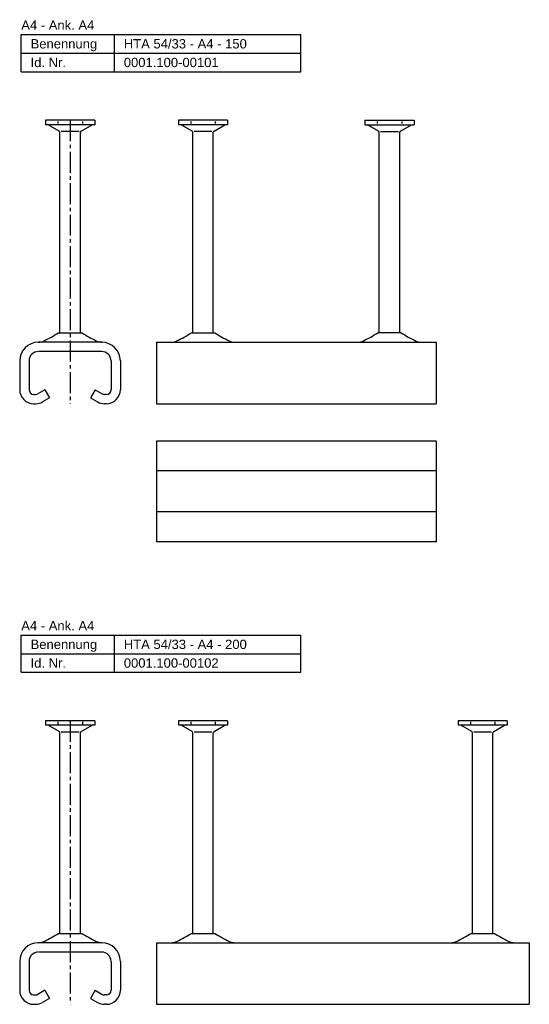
# Model space of a CAD drawing. Header units: millimetres. Extents: x -466 to 5678, y -7065 to 2232.
# Tile 6 of 25: x -466 to -192, y -4737 to -4210. Entities that reach past the tile are written whole.
import ezdxf

# ---------------------------------------------------------------- set-up
doc = ezdxf.new("R2010")
doc.units = ezdxf.units.MM
doc.linetypes.add('MITTE2', pattern=[1.125, 0.75, -0.125, 0.125, -0.125])
doc.layers.add('HALFEN', color=2, linetype='CONTINUOUS')
doc.styles.add('ARIAL50', font='ARIAL.TTF', dxfattribs={"height": 5})

msp = doc.modelspace()

# ---------------------------------------------------------------- linework, layer by layer
at = {"layer": 'HALFEN'}
for p, q in [((-464.75, -4217.47), (-314.75, -4217.47)), ((-464.75, -4237.47), (-464.75, -4217.47)), ((-414.75, -4237.47), (-414.75, -4217.47)), ((-314.75, -4237.47), (-314.75, -4217.47)), ((-464.75, -4227.47), (-314.75, -4227.47)), ((-464.75, -4237.47), (-314.75, -4237.47)), ((-451.66, -4263.47), (-451.66, -4265.87)), ((-425.33, -4263.47), (-451.66, -4263.47)), ((-445.08, -4264.07), (-445.08, -4265.27)), ((-431.91, -4264.07), (-431.91, -4265.27)), ((-425.33, -4263.47), (-425.33, -4265.87)), ((-380.41, -4263.47), (-380.41, -4265.87)), ((-354.08, -4263.47), (-380.41, -4263.47)), ((-373.83, -4264.07), (-373.83, -4265.27)), ((-360.66, -4264.07), (-360.66, -4265.27)), ((-354.08, -4263.47), (-354.08, -4265.87)), ((-280.41, -4263.47), (-254.08, -4263.47)), ((-280.41, -4263.47), (-280.41, -4265.87)), ((-273.83, -4264.07), (-273.83, -4265.27)), ((-260.66, -4264.07), (-260.66, -4265.27)), ((-254.08, -4263.47), (-254.08, -4265.87)), ((-425.33, -4265.87), (-451.66, -4265.87)), ((-444.4, -4269.24), (-450.23, -4265.87)), ((-444, -4377.47), (-444, -4269.94)), ((-433.73, -4269.47), (-443.26, -4269.47)), ((-433, -4377.47), (-433, -4269.94)), ((-432.6, -4269.24), (-426.76, -4265.87)), ((-354.08, -4265.87), (-380.41, -4265.87)), ((-373.15, -4269.24), (-378.98, -4265.87)), ((-372.75, -4377.47), (-372.75, -4269.94)), ((-362.48, -4269.47), (-372.01, -4269.47)), ((-361.75, -4377.47), (-361.75, -4269.94)), ((-361.35, -4269.24), (-355.51, -4265.87)), ((-280.41, -4265.87), (-254.08, -4265.87)), ((-273.15, -4269.24), (-278.98, -4265.87)), ((-272.75, -4377.47), (-272.75, -4269.94)), ((-272.01, -4269.47), (-262.48, -4269.47)), ((-261.75, -4377.47), (-261.75, -4269.94)), ((-261.35, -4269.24), (-255.51, -4265.87)), ((-444.77, -4377.47), (-432.22, -4377.47)), ((-373.52, -4377.47), (-360.97, -4377.47)), ((-260.97, -4377.47), (-273.52, -4377.47)), ((-421.59, -4382.47), (-455.4, -4382.47)), ((-392.25, -4382.47), (-242.25, -4382.47)), ((-392.25, -4382.47), (-392.25, -4415.47)), ((-242.25, -4382.47), (-242.25, -4415.47)), ((-421.59, -4387.47), (-455.4, -4387.47)), ((-465.59, -4392.47), (-465.59, -4407.97)), ((-460.59, -4392.47), (-460.59, -4407.97)), ((-416.59, -4392.47), (-416.59, -4407.97)), ((-411.59, -4392.47), (-411.59, -4407.97)), ((-452.09, -4407.97), (-455.84, -4410.14)), ((-452.09, -4407.97), (-449.59, -4412.3)), ((-425.09, -4407.97), (-427.59, -4412.3)), ((-425.09, -4407.97), (-421.34, -4410.14)), ((-458.09, -4410.47), (-457.09, -4410.47)), ((-449.59, -4412.3), (-453.34, -4414.47)), ((-427.59, -4412.3), (-423.84, -4414.47)), ((-419.09, -4410.47), (-420.09, -4410.47)), ((-458.09, -4415.47), (-457.09, -4415.47)), ((-419.09, -4415.47), (-420.09, -4415.47)), ((-392.25, -4415.47), (-242.25, -4415.47)), ((-242.25, -4435.47), (-392.25, -4435.47)), ((-392.25, -4435.47), (-392.25, -4489.47)), ((-242.25, -4435.47), (-242.25, -4489.47)), ((-242.25, -4451.47), (-392.25, -4451.47)), ((-242.25, -4473.47), (-392.25, -4473.47)), ((-242.25, -4489.47), (-392.25, -4489.47)), ((-464.75, -4539.47), (-314.75, -4539.47)), ((-464.75, -4559.47), (-464.75, -4539.47)), ((-414.75, -4559.47), (-414.75, -4539.47)), ((-314.75, -4559.47), (-314.75, -4539.47)), ((-464.75, -4549.47), (-314.75, -4549.47)), ((-464.75, -4559.47), (-314.75, -4559.47)), ((-451.66, -4585.47), (-451.66, -4587.87)), ((-425.33, -4585.47), (-451.66, -4585.47)), ((-445.08, -4586.07), (-445.08, -4587.27)), ((-431.91, -4586.07), (-431.91, -4587.27)), ((-425.33, -4585.47), (-425.33, -4587.87)), ((-380.41, -4585.47), (-380.41, -4587.87)), ((-354.08, -4585.47), (-380.41, -4585.47)), ((-373.83, -4586.07), (-373.83, -4587.27)), ((-360.66, -4586.07), (-360.66, -4587.27)), ((-354.08, -4585.47), (-354.08, -4587.87)), ((-230.41, -4585.47), (-230.41, -4587.87)), ((-204.08, -4585.47), (-230.41, -4585.47)), ((-223.83, -4586.07), (-223.83, -4587.27)), ((-210.66, -4586.07), (-210.66, -4587.27)), ((-204.08, -4585.47), (-204.08, -4587.87)), ((-425.33, -4587.87), (-451.66, -4587.87)), ((-444.4, -4591.24), (-450.23, -4587.87)), ((-444, -4699.47), (-444, -4591.94)), ((-433.73, -4591.47), (-443.26, -4591.47)), ((-433, -4699.47), (-433, -4591.94)), ((-432.6, -4591.24), (-426.76, -4587.87)), ((-354.08, -4587.87), (-380.41, -4587.87)), ((-373.15, -4591.24), (-378.98, -4587.87)), ((-372.75, -4699.47), (-372.75, -4591.94)), ((-362.48, -4591.47), (-372.01, -4591.47)), ((-361.75, -4699.47), (-361.75, -4591.94)), ((-361.35, -4591.24), (-355.51, -4587.87)), ((-204.08, -4587.87), (-230.41, -4587.87)), ((-223.15, -4591.24), (-228.98, -4587.87)), ((-222.75, -4699.47), (-222.75, -4591.94)), ((-212.48, -4591.47), (-222.01, -4591.47)), ((-211.75, -4699.47), (-211.75, -4591.94)), ((-211.35, -4591.24), (-205.51, -4587.87)), ((-444.77, -4699.47), (-432.22, -4699.47)), ((-373.52, -4699.47), (-360.97, -4699.47)), ((-223.52, -4699.47), (-210.97, -4699.47)), ((-421.59, -4704.47), (-455.4, -4704.47)), ((-392.25, -4704.47), (-192.25, -4704.47)), ((-392.25, -4704.47), (-392.25, -4737.47)), ((-192.25, -4704.47), (-192.25, -4737.47)), ((-421.59, -4709.47), (-455.4, -4709.47)), ((-465.59, -4714.47), (-465.59, -4729.97)), ((-460.59, -4714.47), (-460.59, -4729.97)), ((-416.59, -4714.47), (-416.59, -4729.97)), ((-411.59, -4714.47), (-411.59, -4729.97)), ((-452.09, -4729.97), (-455.84, -4732.14)), ((-452.09, -4729.97), (-449.59, -4734.3)), ((-425.09, -4729.97), (-427.59, -4734.3)), ((-425.09, -4729.97), (-421.34, -4732.14)), ((-458.09, -4732.47), (-457.09, -4732.47)), ((-449.59, -4734.3), (-453.34, -4736.47)), ((-427.59, -4734.3), (-423.84, -4736.47)), ((-419.09, -4732.47), (-420.09, -4732.47)), ((-458.09, -4737.47), (-457.09, -4737.47)), ((-419.09, -4737.47), (-420.09, -4737.47)), ((-392.25, -4737.47), (-192.25, -4737.47))]:
    msp.add_line(p, q, dxfattribs=at)
at = {"layer": 'HALFEN', "color": 1, "linetype": 'MITTE2', "ltscale": 15}
for p, q in [((-438.5, -4263.47), (-438.5, -4415.47)), ((-438.5, -4585.47), (-438.5, -4737.47))]:
    msp.add_line(p, q, dxfattribs=at)
at = {"layer": 'HALFEN'}
for centre, radius, start, end in [((-444.8, -4269.94), 0.8, 0, 60), ((-432.2, -4269.94), 0.8, 120, 180), ((-373.55, -4269.94), 0.8, 0, 60), ((-360.95, -4269.94), 0.8, 120, 180), ((-273.55, -4269.94), 0.8, 0, 60), ((-260.95, -4269.94), 0.8, 120, 180), ((-455.61, -4375.47), 7, 270, 296.4786), ((-498.59, -4289.19), 103.4, 296.4786, 301.3675), ((-378.4, -4289.19), 103.4, 238.6325, 243.5214), ((-421.38, -4375.47), 7, 243.5214, 270), ((-384.36, -4375.47), 7, 270, 296.4786), ((-427.34, -4289.19), 103.4, 296.4786, 301.3675), ((-307.15, -4289.19), 103.4, 238.6325, 243.5214), ((-350.13, -4375.47), 7, 243.5214, 270), ((-284.36, -4375.47), 7, 270, 296.4786), ((-327.34, -4289.19), 103.4, 296.4786, 301.3675), ((-207.15, -4289.19), 103.4, 238.6325, 243.5214), ((-250.13, -4375.47), 7, 243.5214, 270), ((-455.59, -4392.47), 10, 90, 180), ((-421.59, -4392.47), 10, 0, 90), ((-455.59, -4392.47), 5, 90, 180), ((-421.59, -4392.47), 5, 0, 90.689), ((-458.09, -4407.97), 7.5, 180, 270), ((-458.09, -4407.97), 2.5, 180, 270), ((-419.09, -4407.97), 7.5, 270, 0), ((-419.09, -4407.97), 2.5, 270, 0), ((-457.09, -4407.97), 2.5, 270, 300), ((-420.09, -4407.97), 2.5, 240, 270), ((-457.09, -4407.97), 7.5, 270, 300), ((-420.09, -4407.97), 7.5, 240, 270), ((-444.8, -4591.94), 0.8, 0, 60), ((-432.2, -4591.94), 0.8, 120, 180), ((-373.55, -4591.94), 0.8, 0, 60), ((-360.95, -4591.94), 0.8, 120, 180), ((-223.55, -4591.94), 0.8, 0, 60), ((-210.95, -4591.94), 0.8, 120, 180), ((-455.61, -4697.47), 7, 270, 296.4786), ((-498.59, -4611.19), 103.4, 296.4786, 301.3675), ((-378.4, -4611.19), 103.4, 238.6325, 243.5214), ((-421.38, -4697.47), 7, 243.5214, 270), ((-384.36, -4697.47), 7, 270, 296.4786), ((-427.34, -4611.19), 103.4, 296.4786, 301.3675), ((-307.15, -4611.19), 103.4, 238.6325, 243.5214), ((-350.13, -4697.47), 7, 243.5214, 270), ((-234.36, -4697.47), 7, 270, 296.4786), ((-277.34, -4611.19), 103.4, 296.4786, 301.3675), ((-157.15, -4611.19), 103.4, 238.6325, 243.5214), ((-200.13, -4697.47), 7, 243.5214, 270), ((-455.59, -4714.47), 10, 90, 180), ((-421.59, -4714.47), 10, 0, 90), ((-455.59, -4714.47), 5, 90, 180), ((-421.59, -4714.47), 5, 0, 90.689), ((-458.09, -4729.97), 7.5, 180, 270), ((-458.09, -4729.97), 2.5, 180, 270), ((-419.09, -4729.97), 7.5, 270, 0), ((-419.09, -4729.97), 2.5, 270, 0), ((-457.09, -4729.97), 2.5, 270, 300), ((-420.09, -4729.97), 2.5, 240, 270), ((-457.09, -4729.97), 7.5, 270, 300), ((-420.09, -4729.97), 7.5, 240, 270)]:
    msp.add_arc(centre, radius, start, end, dxfattribs=at)

# ---------------------------------------------------------------- texts
at = {"layer": 'HALFEN', "style": 'ARIAL50'}
for s, p in [('A4 - Ank. A4', (-464.75, -4214.97)), ('Benennung', (-459.75, -4224.97)), ('HTA 54/33 - A4 - 150', (-409.75, -4224.97)), ('Id. Nr.', (-459.75, -4234.97)), ('0001.100-00101', (-409.75, -4234.97)), ('A4 - Ank. A4', (-464.75, -4536.97)), ('Benennung', (-459.75, -4546.97)), ('HTA 54/33 - A4 - 200', (-409.75, -4546.97)), ('Id. Nr.', (-459.75, -4556.97)), ('0001.100-00102', (-409.75, -4556.97))]:
    msp.add_text(s, height=5, dxfattribs=at).set_placement(p)

doc.saveas('drawing.dxf')
